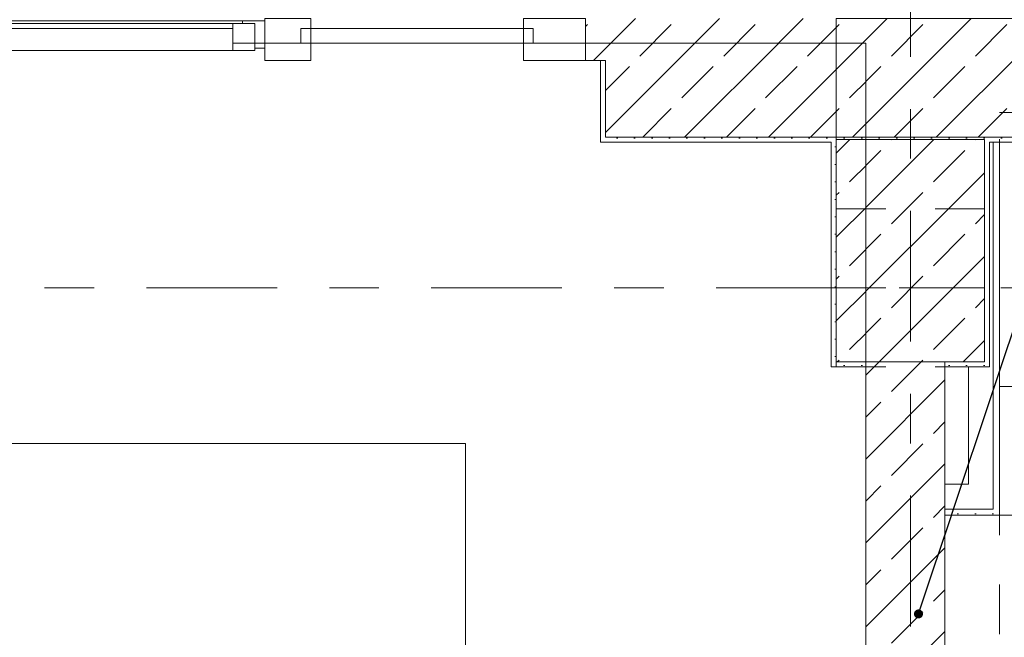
# Model space of a CAD drawing. Header units: metres. Extents: x -3.6 to 90.7, y -11.1 to 18.
# Tile 233 of 256: x 13.1 to 15.1, y 12.4 to 13.7. Entities that reach past the tile are written whole.
import ezdxf

# ---------------------------------------------------------------- set-up
doc = ezdxf.new("R2010")
doc.units = ezdxf.units.M
doc.header["$MEASUREMENT"] = 0
for name, pattern in [('Achse', [0.2, 0.1, -0.05, 0, -0.05]), ('Strichlinie doppelt', [0.546806, 0.264583, -0.105833, 0.070556, -0.105833]), ('Untersicht', [0.1, 0.075, -0.025]), ('Wipeout_Contour', [1, 0, -1])]:
    doc.linetypes.add(name, pattern=pattern)
for name, color, linetype in [('152 - Bemaßung_ Beschriftung.Ausbau', 7, 'Continuous'), ('451 - Universal.Achsen Raster', 7, 'Continuous'), ('603 - Struktur.Bodenplatte_ Decke Roh', 7, 'Continuous'), ('604 - Struktur.Wand Aussen', 7, 'Continuous'), ('605 - Struktur.Wand Innen', 7, 'Continuous'), ('607 - Struktur.Stütze', 7, 'Continuous'), ('608 - Struktur.Träger', 7, 'Continuous'), ('610 - Struktur.Treppe_ Rampe', 7, 'Continuous'), ('613 - Struktur.Fassade', 7, 'Continuous'), ('650 - Abdeckung.Fußboden Aufbau', 7, 'Continuous'), ('701 - Einrichtung.Möbel', 7, 'Continuous'), ('Neubau_606 - Struktur.Wand Innen Ausbau', 7, 'Continuous'), ('Neubau_653 - Abdeckung.TB Verkofferung', 7, 'Continuous')]:
    doc.layers.add(name, color=color, linetype=linetype)
doc.styles.add('ERSTELLTER_STIL_2', font='txt')
doc.dimstyles.new('ERSTELLTER_STIL__3', dxfattribs={"dimtxt": 0.1, "dimasz": 0.0532, "dimexe": 0.18, "dimexo": 0.0625, "dimgap": 0, "dimtad": 1, "dimtih": 1, "dimtoh": 1, "dimzin": 0, "dimdsep": 46, "dimtxsty": 'ERSTELLTER_STIL_2', "dimblk": 'ARROWHEAD_2', "dimblk1": 'ARROWHEAD_2', "dimblk2": 'ARROWHEAD_2', "dimcen": 0.09, "dimse1": 1, "dimse2": 1, "dimclrd": 7, "dimclre": 7, "dimclrt": 7, "dimazin": 0, "dimtfac": 1, "dimtdec": 4, "dimtmove": 0, "dimatfit": 3, "dimfxl": 1, "dimtolj": 1, "dimtzin": 0, "dimarcsym": 0})
doc.dimstyles.new('ERSTELLTER_STIL__5', dxfattribs={"dimtxt": 0.18, "dimasz": 0.03648, "dimexe": 0.18, "dimexo": 0.0625, "dimgap": 0, "dimtad": 0, "dimtih": 1, "dimtoh": 1, "dimdec": 4, "dimzin": 0, "dimdsep": 46, "dimcen": 0.09, "dimadec": 0, "dimazin": 0, "dimtfac": 1, "dimtdec": 4, "dimtmove": 0, "dimatfit": 3, "dimldrblk": 'ARROWHEAD_11', "dimfxl": 1, "dimtolj": 1, "dimtzin": 0, "dimarcsym": 0})
pattern_1 = [(45, (0, 0), (-0.0848528, 0.0848528), []), (45, (-0.04243, 0.04243), (-0.0848528, 0.0848528), [0.09, -0.03])]
pattern_2 = [(45, (0, 0), (-0.01767767, 0.01767767), [0, -0.025])]

# ---------------------------------------------------------------- blocks, each defined once
blk = doc.blocks.new('ARROWHEAD_11')
at = {"color": 0, "linetype": 'Continuous', "lineweight": 0}
blk.add_line((0, 0), (-1, 0), dxfattribs=at)
at = {"color": 0, "linetype": 'Continuous', "lineweight": 0, "const_width": 0.25, "flags": 128}
blk.add_lwpolyline([(-0.125, 0, 1), (0.125, 0, 1)], format="xyb", close=True, dxfattribs=at)
blk = doc.blocks.new('*D220')
at = {"layer": '152 - Bemaßung_ Beschriftung.Ausbau', "color": 7, "linetype": 'Continuous', "lineweight": 5}
for p, q in [((14.273, 14.8025), (14.273, 14.9075)), ((15.54, 14.8025), (15.54, 14.9075)), ((14.2932, 14.89), (14.2528, 14.82)), ((15.5602, 14.89), (15.5198, 14.82)), ((14.273, 14.855), (15.54, 14.855))]:
    blk.add_line(p, q, dxfattribs=at)
at = {"layer": '152 - Bemaßung_ Beschriftung.Ausbau', "color": 7, "lineweight": 5, "insert": (14.7484, 14.8556), "char_height": 0.1, "attachment_point": 7, "style": 'ERSTELLTER_STIL_2'}
blk.add_mtext('\\A1;{\\pql;\\fArial|b0|i0|c0|p38;1,26\\fArial|b0|i0|c0|p38;\\A1{\\H.66x;\\S7^  ;}}', dxfattribs=at)
blk = doc.blocks.new('ARROWHEAD_2')
at = {"color": 0, "linetype": 'Continuous', "lineweight": 0}
for p, q in [((-0.378, -0.655), (0.378, 0.655)), ((0, 0), (-1, 0))]:
    blk.add_line(p, q, dxfattribs=at)
blk = doc.blocks.new('*D256')
at = {"layer": '152 - Bemaßung_ Beschriftung.Ausbau', "color": 7, "linetype": 'Continuous', "lineweight": 5}
for p, q in [((11.41, 15.3025), (11.41, 15.4075)), ((14.84, 15.3025), (14.84, 15.4075)), ((11.4302, 15.39), (11.3898, 15.32)), ((14.8602, 15.39), (14.8198, 15.32)), ((11.24, 15.355), (11.41, 15.355)), ((11.41, 15.355), (14.84, 15.355)), ((14.84, 15.355), (15, 15.355))]:
    blk.add_line(p, q, dxfattribs=at)
at = {"layer": '152 - Bemaßung_ Beschriftung.Ausbau', "color": 7, "lineweight": 5, "char_height": 0.1, "attachment_point": 7, "style": 'ERSTELLTER_STIL_2'}
for s, insert in [('\\A1;{\\pql;\\fArial|b0|i0|c0|p38;3,43}', (12.9161, 15.375)), ('\\A1;{\\pql;\\fArial|b0|i0|c0|p38;16}', (14.668, 15.375))]:
    blk.add_mtext(s, dxfattribs=dict(at, insert=insert))
blk = doc.blocks.new('*D257')
at = {"layer": '152 - Bemaßung_ Beschriftung.Ausbau', "color": 7, "linetype": 'Continuous', "lineweight": 5}
for p, q in [((15, 15.3025), (15, 15.4075)), ((14.8602, 15.39), (14.8198, 15.32)), ((15.0202, 15.39), (14.9798, 15.32)), ((14.84, 15.355), (15, 15.355))]:
    blk.add_line(p, q, dxfattribs=at)
blk = doc.blocks.new('*D258')
at = {"layer": '152 - Bemaßung_ Beschriftung.Ausbau', "color": 7, "linetype": 'Continuous', "lineweight": 5}
for p, q in [((15, 15.3025), (15, 15.4075)), ((18.45, 15.3025), (18.45, 15.4075)), ((15.0202, 15.39), (14.9798, 15.32)), ((18.4702, 15.39), (18.4298, 15.32)), ((15, 15.355), (18.45, 15.355))]:
    blk.add_line(p, q, dxfattribs=at)
at = {"layer": '152 - Bemaßung_ Beschriftung.Ausbau', "color": 7, "lineweight": 5, "char_height": 0.1, "attachment_point": 7, "style": 'ERSTELLTER_STIL_2'}
for s, insert in [('\\A1;{\\pql;\\fArial|b0|i0|c0|p38;3,45}', (16.5161, 15.375)), ('\\A1;{\\pql;\\fArial|b0|i0|c0|p38;15}', (18.278, 15.375))]:
    blk.add_mtext(s, dxfattribs=dict(at, insert=insert))
blk = doc.blocks.new('*D295')
at = {"layer": '152 - Bemaßung_ Beschriftung.Ausbau', "color": 7, "linetype": 'Continuous', "lineweight": 5}
for p, q in [((11.48, 15.8025), (11.48, 15.9075)), ((14.78, 15.8025), (14.78, 15.9075)), ((11.5002, 15.89), (11.4598, 15.82)), ((14.8002, 15.89), (14.7598, 15.82)), ((11.18, 15.855), (11.48, 15.855)), ((11.48, 15.855), (14.78, 15.855)), ((14.78, 15.855), (15.08, 15.855))]:
    blk.add_line(p, q, dxfattribs=at)
at = {"layer": '152 - Bemaßung_ Beschriftung.Ausbau', "color": 7, "lineweight": 5, "insert": (12.997, 15.875), "char_height": 0.1, "attachment_point": 7, "style": 'ERSTELLTER_STIL_2'}
blk.add_mtext('\\A1;{\\pql;\\fArial|b0|i0|c0|p38;3,30}', dxfattribs=at)
blk = doc.blocks.new('*D296')
at = {"layer": '152 - Bemaßung_ Beschriftung.Ausbau', "color": 7, "linetype": 'Continuous', "lineweight": 5}
for p, q in [((14.8002, 15.89), (14.7598, 15.82)), ((15.1002, 15.89), (15.0598, 15.82)), ((14.78, 15.855), (15.08, 15.855))]:
    blk.add_line(p, q, dxfattribs=at)
at = {"layer": '152 - Bemaßung_ Beschriftung.Ausbau', "color": 7, "lineweight": 5, "insert": (14.8541, 15.875), "char_height": 0.1, "attachment_point": 7, "style": 'ERSTELLTER_STIL_2'}
blk.add_mtext('\\A1;{\\pql;\\fArial|b0|i0|c0|p38;30}', dxfattribs=at)
blk = doc.blocks.new('*D297')
at = {"layer": '152 - Bemaßung_ Beschriftung.Ausbau', "color": 7, "linetype": 'Continuous', "lineweight": 5}
for p, q in [((15.08, 15.8025), (15.08, 15.9075)), ((18.38, 15.8025), (18.38, 15.9075)), ((15.1002, 15.89), (15.0598, 15.82)), ((18.4002, 15.89), (18.3598, 15.82)), ((14.78, 15.855), (15.08, 15.855)), ((15.08, 15.855), (18.38, 15.855))]:
    blk.add_line(p, q, dxfattribs=at)
at = {"layer": '152 - Bemaßung_ Beschriftung.Ausbau', "color": 7, "lineweight": 5, "insert": (16.597, 15.875), "char_height": 0.1, "attachment_point": 7, "style": 'ERSTELLTER_STIL_2'}
blk.add_mtext('\\A1;{\\pql;\\fArial|b0|i0|c0|p38;3,30}', dxfattribs=at)

msp = doc.modelspace()

# ---------------------------------------------------------------- hatches: boundary and pattern name
at = {"layer": '604 - Struktur.Wand Aussen', "linetype": 'Continuous', "lineweight": 0, "true_color": 0x000000}
h = msp.add_hatch(dxfattribs=at)
h.set_pattern_fill('Gips_0001', color=18, style=0, pattern_type=2)
h.set_pattern_definition(pattern_2)
h.paths.add_polyline_path([(15.09, 13.445), (15.54, 13.445), (15.54, 13.455), (15.09, 13.455)])
at = {"layer": '607 - Struktur.Stütze', "linetype": 'Continuous', "lineweight": 0, "true_color": 0x000000}
h = msp.add_hatch(dxfattribs=at)
h.set_pattern_fill('Gips_0001', color=18, style=0, pattern_type=2)
h.set_pattern_definition(pattern_2)
h.paths.add_polyline_path([(15, 12.99), (15.09, 12.99), (15.09, 13.445), (15.08, 13.445), (15.08, 13), (15, 13)])
at = {"layer": 'Neubau_606 - Struktur.Wand Innen Ausbau', "linetype": 'Continuous', "lineweight": 0, "true_color": 0x000000}
h = msp.add_hatch(dxfattribs=at)
h.set_pattern_fill('Gips_0001', color=18, style=0, pattern_type=2)
h.set_pattern_definition(pattern_2)
h.paths.add_polyline_path([(15.11, 13.445), (15.0975, 13.445), (15.0975, 12.7025), (15.11, 12.7025)])

# ---------------------------------------------------------------- linework, layer by layer
at = {"layer": '451 - Universal.Achsen Raster', "color": 160, "linetype": 'Strichlinie doppelt', "lineweight": 9, "true_color": 0x3232ff}
msp.add_line((14.93, -10.585), (14.93, 16.355), dxfattribs=at)
at = {"layer": '604 - Struktur.Wand Aussen', "color": 7, "linetype": 'Continuous', "lineweight": 5, "flags": 128}
msp.add_lwpolyline([(15.09, 13.445), (15.54, 13.445)], dxfattribs=at)
at = {"layer": '607 - Struktur.Stütze', "color": 7, "linetype": 'Continuous', "lineweight": 5, "flags": 128}
msp.add_lwpolyline([(15, 12.99), (15.09, 12.99), (15.09, 13.445)], dxfattribs=at)
at = {"layer": 'Neubau_606 - Struktur.Wand Innen Ausbau', "color": 1, "linetype": 'Continuous', "lineweight": 5}
for p, q in [((15.0975, 12.7525), (15.0975, 13.445)), ((15.0975, 12.7025), (15.0975, 12.7525)), ((15, 12.7025), (15.0475, 12.7025)), ((15.0475, 12.7025), (15.0975, 12.7025)), ((15.0475, 12.7025), (15.0975, 12.7025))]:
    msp.add_line(p, q, dxfattribs=at)
at = {"layer": 'Neubau_606 - Struktur.Wand Innen Ausbau', "color": 1, "linetype": 'Continuous', "lineweight": 5, "flags": 128}
for points in [[(15.0475, 12.99), (15.0475, 12.7525)], [(15.0475, 12.7525), (15, 12.7525)], [(15, 12.7025), (15, 12.7525)]]:
    msp.add_lwpolyline(points, dxfattribs=at)
at = {"layer": 'Neubau_653 - Abdeckung.TB Verkofferung', "color": 1, "linetype": 'Untersicht', "lineweight": 9}
for p, q in [((15.11, 13.505), (47.24, 13.505)), ((15.11, 12.9505), (15.11, 13.505)), ((15.11, 12.9505), (21.885, 12.9505))]:
    msp.add_line(p, q, dxfattribs=at)

# ---------------------------------------------------------------- wipeouts: each hides what was drawn before it
at = {"color": 254, "linetype": 'Wipeout_Contour', "lineweight": 0, "ltscale": 125.920989}
msp.add_wipeout([(13.22, 11.885), (14.84, 11.885), (14.84, 13.645), (11.41, 13.645), (11.41, 12.025), (13.03, 12.025), (13.22, 12.025)], dxfattribs=at).dxf.layer = '610 - Struktur.Treppe_ Rampe'
at = {"color": 254, "linetype": 'Wipeout_Contour', "lineweight": 0, "ltscale": 118.870716}
msp.add_wipeout([(15, 10.69), (17.2, 10.69), (17.2, 11.49), (15.8, 11.49), (15.8, 12.69), (15, 12.69)], dxfattribs=at).dxf.layer = '701 - Einrichtung.Möbel'

# ---------------------------------------------------------------- next in the draw order: hatches: boundary and pattern name
at = {"layer": '604 - Struktur.Wand Aussen', "linetype": 'Continuous', "lineweight": 0, "true_color": 0x000000}
h = msp.add_hatch(dxfattribs=at)
h.set_pattern_fill('Beton__Stahlbeton_0001', color=18, style=0, pattern_type=2)
h.set_pattern_definition(pattern_1)
h.paths.add_polyline_path([(14.273, 13.695), (14.273, 13.61), (14.303, 13.61), (14.313, 13.61), (14.313, 13.455), (15.54, 13.455), (15.54, 13.505), (15.54, 13.575), (15.6, 13.575), (15.6, 13.695)])
h = msp.add_hatch(dxfattribs=at)
h.set_pattern_fill('Gips_0001', color=18, style=0, pattern_type=2)
h.set_pattern_definition(pattern_2)
h.paths.add_polyline_path([(14.313, 13.445), (14.313, 13.61), (14.303, 13.61), (14.303, 13.445)])
h = msp.add_hatch(dxfattribs=at)
h.set_pattern_fill('Gips_0001', color=18, style=0, pattern_type=2)
h.set_pattern_definition(pattern_2)
h.paths.add_polyline_path([(14.313, 13.445), (14.77, 13.445), (14.77, 13.455), (14.313, 13.455)])
at = {"layer": '605 - Struktur.Wand Innen', "linetype": 'Continuous', "lineweight": 0, "true_color": 0x000000}
h = msp.add_hatch(dxfattribs=at)
h.set_pattern_fill('Beton__Stahlbeton_0001', color=18, style=0, pattern_type=2)
h.set_pattern_definition(pattern_1)
h.paths.add_polyline_path([(14.84, 8.5), (15, 8.5), (15, 13), (14.84, 13)])
at = {"layer": '607 - Struktur.Stütze', "linetype": 'Continuous', "lineweight": 0, "true_color": 0x000000}
h = msp.add_hatch(dxfattribs=at)
h.set_pattern_fill('Gips_0001', color=18, style=0, pattern_type=2)
h.set_pattern_definition(pattern_2)
h.paths.add_polyline_path([(14.77, 13.455), (14.77, 13.445), (14.78, 13.445), (14.78, 13.45), (15.08, 13.45), (15.08, 13.445), (15.09, 13.445), (15.09, 13.455)])
h = msp.add_hatch(dxfattribs=at)
h.set_pattern_fill('Beton__Stahlbeton_0001', color=18, style=0, pattern_type=2)
h.set_pattern_definition(pattern_1)
h.paths.add_polyline_path([(14.78, 13), (15.08, 13), (15.08, 13.45), (14.78, 13.45)])
h = msp.add_hatch(dxfattribs=at)
h.set_pattern_fill('Gips_0001', color=18, style=0, pattern_type=2)
h.set_pattern_definition(pattern_2)
h.paths.add_polyline_path([(14.78, 13.445), (14.77, 13.445), (14.77, 12.99), (14.84, 12.99), (14.84, 13), (14.78, 13)])
at = {"layer": 'Neubau_606 - Struktur.Wand Innen Ausbau', "linetype": 'Continuous', "lineweight": 0, "true_color": 0x000000}
h = msp.add_hatch(dxfattribs=at)
h.set_pattern_fill('Gips_0001', color=18, style=0, pattern_type=2)
h.set_pattern_definition(pattern_2)
h.paths.add_polyline_path([(15.0975, 12.7025), (15, 12.7025), (15, 12.69), (15.0975, 12.69)])
h = msp.add_hatch(dxfattribs=at)
h.set_pattern_fill('Gips_0001', color=18, style=0, pattern_type=2)
h.set_pattern_definition(pattern_2)
h.paths.add_polyline_path([(15.0975, 12.69), (15.11, 12.69), (15.0975, 12.7025)])
h = msp.add_hatch(dxfattribs=at)
h.set_pattern_fill('Gips_0001', color=18, style=0, pattern_type=2)
h.set_pattern_definition(pattern_2)
h.paths.add_polyline_path([(15.11, 12.7025), (15.0975, 12.7025), (15.11, 12.69)])

# ---------------------------------------------------------------- next in the draw order: linework, layer by layer
at = {"layer": '451 - Universal.Achsen Raster', "color": 160, "linetype": 'Strichlinie doppelt', "lineweight": 9, "true_color": 0x3232ff}
msp.add_line((64.935, 13.15), (-3.175, 13.15), dxfattribs=at)
at = {"layer": '603 - Struktur.Bodenplatte_ Decke Roh', "color": 7, "linetype": 'Continuous', "lineweight": 18, "flags": 128}
msp.add_lwpolyline([(47.48, 13.695), (14.78, 13.695), (14.78, 13.455), (14.78, 13), (14.84, 13), (14.84, 8.585), (13.03, 8.585), (13.03, 8.725), (11.41, 8.725), (11.41, 13), (11.48, 13), (11.48, 13.455), (11.48, 13.695), (-0.015, 13.695), (-0.015, 0.005), (62.275, 0.005)], dxfattribs=at)
at = {"layer": '604 - Struktur.Wand Aussen', "color": 7, "linetype": 'Continuous', "lineweight": 13}
for p, q in [((14.273, 13.695), (14.273, 13.61)), ((14.273, 13.695), (14.273, 13.61)), ((14.273, 13.61), (14.303, 13.61)), ((14.273, 13.61), (14.303, 13.61)), ((14.313, 13.455), (14.313, 13.61)), ((14.313, 13.455), (15.54, 13.455))]:
    msp.add_line(p, q, dxfattribs=at)
at = {"layer": '604 - Struktur.Wand Aussen', "color": 7, "linetype": 'Continuous', "lineweight": 5}
for p, q in [((14.303, 13.61), (14.303, 13.455)), ((14.313, 13.61), (14.303, 13.61)), ((14.303, 13.61), (14.303, 13.455)), ((14.303, 13.455), (14.303, 13.445)), ((14.303, 13.455), (14.303, 13.445)), ((14.313, 13.445), (14.303, 13.445))]:
    msp.add_line(p, q, dxfattribs=at)
at = {"layer": '604 - Struktur.Wand Aussen', "color": 7, "linetype": 'Continuous', "lineweight": 5, "flags": 128}
msp.add_lwpolyline([(14.313, 13.445), (14.77, 13.445)], dxfattribs=at)
at = {"layer": '605 - Struktur.Wand Innen', "color": 7, "linetype": 'Continuous', "lineweight": 18, "flags": 128}
for points in [[(14.84, 13), (14.84, 8.5)], [(15, 8.5), (15, 13)]]:
    msp.add_lwpolyline(points, dxfattribs=at)
at = {"layer": '607 - Struktur.Stütze', "color": 7, "linetype": 'Continuous', "lineweight": 13, "flags": 128}
msp.add_lwpolyline([(14.78, 13), (15.08, 13), (15.08, 13.45), (14.78, 13.45)], close=True, dxfattribs=at)
at = {"layer": '607 - Struktur.Stütze', "color": 7, "linetype": 'Continuous', "lineweight": 5, "flags": 128}
msp.add_lwpolyline([(14.77, 13.445), (14.77, 12.99), (14.84, 12.99)], dxfattribs=at)
at = {"layer": '608 - Struktur.Träger', "color": 7, "linetype": 'Untersicht', "lineweight": 13}
for p, q in [((14.78, 13.31), (47.48, 13.31)), ((14.78, 12.99), (14.78, 13.31)), ((14.78, 12.99), (47.48, 12.99))]:
    msp.add_line(p, q, dxfattribs=at)
at = {"layer": '608 - Struktur.Träger', "color": 7, "linetype": 'Achse', "lineweight": 9}
msp.add_line((14.78, 13.15), (47.48, 13.15), dxfattribs=at)
at = {"layer": '610 - Struktur.Treppe_ Rampe', "color": 7, "linetype": 'Continuous', "lineweight": 13}
for p, q in [((14.84, 13.645), (11.41, 13.645)), ((14.84, 13.645), (11.41, 13.645)), ((14.84, 11.885), (14.84, 13.645)), ((14.84, 11.885), (14.84, 13.645))]:
    msp.add_line(p, q, dxfattribs=at)
at = {"layer": '610 - Struktur.Treppe_ Rampe', "color": 7, "linetype": 'Continuous', "lineweight": 18}
for p, q in [((14.03, 12.835), (12.22, 12.835)), ((14.03, 11.885), (14.03, 12.835))]:
    msp.add_line(p, q, dxfattribs=at)
at = {"layer": '613 - Struktur.Fassade', "color": 7, "linetype": 'Continuous', "lineweight": 13, "flags": 128}
for points in [[(13.624, 13.695), (13.717, 13.695), (13.717, 13.61), (13.624, 13.61)], [(14.273, 13.695), (14.147, 13.695), (14.147, 13.61), (14.273, 13.61)], [(14.167, 13.675), (14.167, 13.645), (13.697, 13.645), (13.697, 13.675)]]:
    msp.add_lwpolyline(points, close=True, dxfattribs=at)
at = {"layer": '650 - Abdeckung.Fußboden Aufbau', "color": 7, "linetype": 'Continuous', "lineweight": 13, "flags": 128}
msp.add_lwpolyline([(18.37, 8.22), (18.37, 8.51), (18.45, 8.51), (18.45, 12.99), (18.37, 12.99), (18.37, 13.445), (15.09, 13.445), (15.09, 12.99), (15, 12.99), (15, 8.51)], dxfattribs=at)
at = {"layer": '701 - Einrichtung.Möbel', "color": 7, "linetype": 'Continuous', "lineweight": 5, "flags": 128}
msp.add_lwpolyline([(15, 10.69), (15, 12.69), (15.8, 12.69), (15.8, 11.49), (17.2, 11.49), (17.2, 10.69)], close=True, dxfattribs=at)
at = {"layer": 'Neubau_606 - Struktur.Wand Innen Ausbau', "color": 1, "linetype": 'Continuous', "lineweight": 5, "flags": 128}
for points in [[(15.11, 12.69), (15.11, 13.445)], [(15, 12.69), (15, 12.7025)], [(15, 12.69), (15.0975, 12.69)], [(15.11, 12.69), (15.0975, 12.69)]]:
    msp.add_lwpolyline(points, dxfattribs=at)
at = {"layer": 'Neubau_653 - Abdeckung.TB Verkofferung', "color": 1, "linetype": 'Untersicht', "lineweight": 9}
for p, q in [((15, 8.6495), (15, 12.69)), ((15.11, 12.69), (15, 12.69)), ((15.11, 8.6495), (15.11, 12.69))]:
    msp.add_line(p, q, dxfattribs=at)

# ---------------------------------------------------------------- next in the draw order: dimensions: what is measured, and where the dimension line sits
at = {"layer": '152 - Bemaßung_ Beschriftung.Ausbau', "color": 7, "linetype": 'Continuous', "lineweight": 5}
for base, p1, p2, picture, middle in [((14.78, 15.855), (11.48, 13), (14.78, 13), '*D295', (13.1268, 15.925)), ((15.08, 15.855), (14.78, 13), (15.08, 13), '*D296', (14.9303, 15.925)), ((18.38, 15.855), (15.08, 13), (18.38, 13), '*D297', (16.7268, 15.925)), ((14.84, 15.355), (11.41, 10.7375), (14.84, 10.7375), '*D256', (13.046, 15.425)), ((18.45, 15.355), (15, 10.7375), (18.45, 10.75), '*D258', (16.646, 15.425)), ((15, 15.355), (14.84, 10.7375), (15, 10.7375), '*D257', (14.7442, 15.425)), ((15.54, 14.855), (14.273, 13.695), (15.54, 13.575), '*D220', (15.0134, 14.925))]:
    dim = msp.add_linear_dim(base=base, p1=p1, p2=p2, dimstyle='ERSTELLTER_STIL__3', dxfattribs=at)
    dim.commit()
    dim.dimension.update_dxf_attribs({"geometry": picture, "text_midpoint": middle, "dimtype": 160})

# ---------------------------------------------------------------- next in the draw order: leaders
at = {"layer": '152 - Bemaßung_ Beschriftung.Ausbau', "color": 7, "linetype": 'Continuous', "lineweight": 9, "annotation_type": 0, "has_hookline": 1, "hookline_direction": 0, "text_width": 0.9653}
msp.add_leader([(14.9463, 12.4902), (15.5955, 14.4341), (15.6455, 14.4341)], dimstyle='ERSTELLTER_STIL__5', dxfattribs=at)

# ---------------------------------------------------------------- next in the draw order: wipeouts: each hides what was drawn before it
at = {"color": 254, "linetype": 'Wipeout_Contour', "lineweight": 0, "ltscale": 75.776959}
msp.add_wipeout([(13.559, 13.685), (12.689, 13.685), (12.689, 13.63), (13.559, 13.63)], dxfattribs=at).dxf.layer = '613 - Struktur.Fassade'

# ---------------------------------------------------------------- next in the draw order: linework, layer by layer
at = {"layer": '613 - Struktur.Fassade', "color": 7, "linetype": 'Continuous', "lineweight": 13}
for p, q in [((13.559, 13.675), (12.689, 13.675)), ((13.559, 13.63), (12.689, 13.63))]:
    msp.add_line(p, q, dxfattribs=at)

# ---------------------------------------------------------------- next in the draw order: wipeouts: each hides what was drawn before it
at = {"color": 254, "linetype": 'Wipeout_Contour', "lineweight": 0, "ltscale": 75.864748}
msp.add_wipeout([(12.669, 13.69), (12.669, 13.685), (13.579, 13.685), (13.579, 13.69)], dxfattribs=at).dxf.layer = '613 - Struktur.Fassade'

# ---------------------------------------------------------------- next in the draw order: linework, layer by layer
at = {"layer": '613 - Struktur.Fassade', "color": 7, "linetype": 'Continuous', "lineweight": 13}
msp.add_line((12.689, 13.685), (13.559, 13.685), dxfattribs=at)
at = {"layer": '613 - Struktur.Fassade', "color": 7, "linetype": 'Continuous', "lineweight": 13, "flags": 128}
for points in [[(12.669, 13.69), (13.579, 13.69), (13.579, 13.685), (12.669, 13.685)], [(13.604, 13.63), (13.559, 13.63), (13.559, 13.685), (13.604, 13.685)], [(13.624, 13.635), (13.604, 13.635), (13.604, 13.685), (13.579, 13.685), (13.579, 13.69), (13.624, 13.69)]]:
    msp.add_lwpolyline(points, close=True, dxfattribs=at)

doc.saveas('drawing.dxf')
